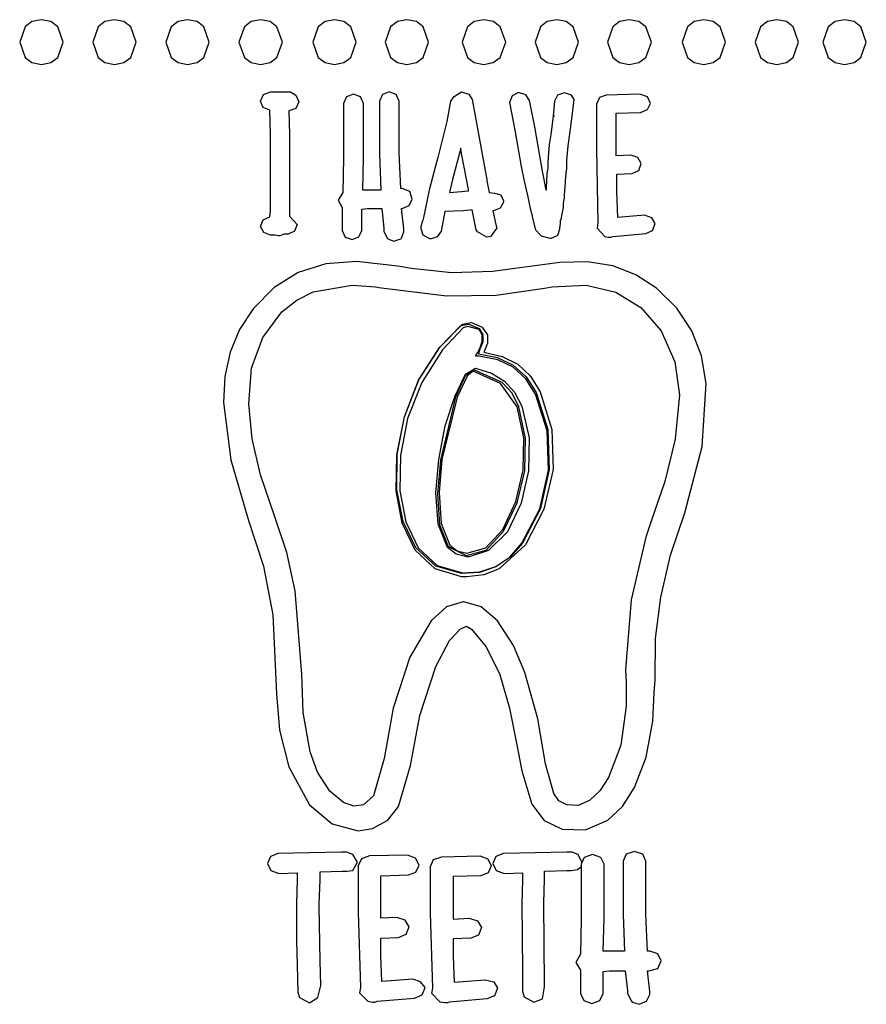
# Model space of a CAD drawing. Extents: x 48 to 160, y 6 to 137.
# Tile 11 of 14: x 127 to 158, y 64 to 100. Entities that reach past the tile are written whole.
import ezdxf

# ---------------------------------------------------------------- set-up
doc = ezdxf.new("R2010")
doc.units = 0

msp = doc.modelspace()

# ---------------------------------------------------------------- linework, layer by layer
at = {"layer": 'Layer 1'}
for p, q in [((127.158752, 100.097827), (126.95767, 99.525445)), ((127.410106, 100.286452), (127.158752, 100.097827)), ((127.762, 100.358), (127.410106, 100.286452)), ((128.11375, 100.286461), (127.762, 100.358)), ((127.762, 100.358), (127.762, 100.358)), ((128.365, 100.097856), (128.11375, 100.286461)), ((128.566, 99.525524), (128.365, 100.097856)), ((129.867752, 100.097827), (129.66667, 99.525445)), ((130.119106, 100.286452), (129.867752, 100.097827)), ((130.471, 100.358), (130.119106, 100.286452)), ((130.823078, 100.286461), (130.471, 100.358)), ((130.471, 100.358), (130.471, 100.358)), ((131.074563, 100.097856), (130.823078, 100.286461)), ((131.27575, 99.525524), (131.074563, 100.097856)), ((132.577753, 100.097827), (132.37667, 99.525445)), ((132.829106, 100.286452), (132.577753, 100.097827)), ((133.181, 100.358), (132.829106, 100.286452)), ((133.53275, 100.286461), (133.181, 100.358)), ((133.181, 100.358), (133.181, 100.358)), ((133.784, 100.097856), (133.53275, 100.286461)), ((133.985, 99.525524), (133.784, 100.097856)), ((135.286752, 100.097827), (135.08567, 99.525445)), ((135.538106, 100.286452), (135.286752, 100.097827)), ((135.89, 100.358), (135.538106, 100.286452)), ((136.24175, 100.286461), (135.89, 100.358)), ((135.89, 100.358), (135.89, 100.358)), ((136.493, 100.097856), (136.24175, 100.286461)), ((136.694, 99.525524), (136.493, 100.097856)), ((138.023753, 100.097827), (137.82267, 99.525445)), ((138.275106, 100.286452), (138.023753, 100.097827)), ((138.627, 100.358), (138.275106, 100.286452)), ((138.979078, 100.286461), (138.627, 100.358)), ((138.627, 100.358), (138.627, 100.358)), ((139.230562, 100.097856), (138.979078, 100.286461)), ((139.43175, 99.525524), (139.230562, 100.097856)), ((140.705753, 100.097827), (140.50467, 99.525445)), ((140.957106, 100.286452), (140.705753, 100.097827)), ((141.309, 100.358), (140.957106, 100.286452)), ((141.66075, 100.286461), (141.309, 100.358)), ((141.309, 100.358), (141.309, 100.358)), ((141.912, 100.097856), (141.66075, 100.286461)), ((142.113, 99.525524), (141.912, 100.097856)), ((143.555752, 100.097827), (143.35467, 99.525445)), ((143.807106, 100.286452), (143.555752, 100.097827)), ((144.159, 100.358), (143.807106, 100.286452)), ((144.519076, 100.286461), (144.159, 100.358)), ((144.159, 100.358), (144.159, 100.358)), ((144.774234, 100.097856), (144.519076, 100.286461)), ((144.973875, 99.525524), (144.774234, 100.097856)), ((146.264752, 100.097827), (146.06367, 99.525445)), ((146.516106, 100.286452), (146.264752, 100.097827)), ((146.868, 100.358), (146.516106, 100.286452)), ((147.220078, 100.286461), (146.868, 100.358)), ((146.868, 100.358), (146.868, 100.358)), ((147.471563, 100.097856), (147.220078, 100.286461)), ((147.67275, 99.525524), (147.471563, 100.097856)), ((148.945753, 100.097827), (148.74467, 99.525445)), ((149.197106, 100.286452), (148.945753, 100.097827)), ((149.549, 100.358), (149.197106, 100.286452)), ((149.910266, 100.286461), (149.549, 100.358)), ((149.549, 100.358), (149.549, 100.358)), ((150.168313, 100.097856), (149.910266, 100.286461)), ((150.37475, 99.525524), (150.168313, 100.097856)), ((151.711752, 100.097827), (151.51067, 99.525445)), ((151.963106, 100.286452), (151.711752, 100.097827)), ((152.315, 100.358), (151.963106, 100.286452)), ((152.667078, 100.286461), (152.315, 100.358)), ((152.315, 100.358), (152.315, 100.358)), ((152.918563, 100.097856), (152.667078, 100.286461)), ((153.11975, 99.525524), (152.918563, 100.097856)), ((154.421753, 100.097827), (154.22067, 99.525445)), ((154.673106, 100.286452), (154.421753, 100.097827)), ((155.025, 100.358), (154.673106, 100.286452)), ((155.37675, 100.286461), (155.025, 100.358)), ((155.025, 100.358), (155.025, 100.358)), ((155.628, 100.097856), (155.37675, 100.286461)), ((155.829, 99.525524), (155.628, 100.097856)), ((156.932752, 100.097827), (156.73167, 99.525445)), ((157.184106, 100.286452), (156.932752, 100.097827)), ((157.536, 100.358), (157.184106, 100.286452)), ((157.888078, 100.286461), (157.536, 100.358)), ((157.536, 100.358), (157.536, 100.358)), ((158.139563, 100.097856), (157.888078, 100.286461)), ((158.34075, 99.525524), (158.139563, 100.097856)), ((126.95767, 99.525445), (127.158752, 98.953063)), ((128.365, 98.953152), (128.566, 99.525524)), ((129.66667, 99.525445), (129.867752, 98.953063)), ((131.074563, 98.953152), (131.27575, 99.525524)), ((132.37667, 99.525445), (132.577753, 98.953063)), ((133.784, 98.953152), (133.985, 99.525524)), ((135.08567, 99.525445), (135.286752, 98.953063)), ((136.493, 98.953152), (136.694, 99.525524)), ((137.82267, 99.525445), (138.023753, 98.953063)), ((139.230562, 98.953152), (139.43175, 99.525524)), ((140.50467, 99.525445), (140.705753, 98.953063)), ((141.912, 98.953152), (142.113, 99.525524)), ((143.35467, 99.525445), (143.555752, 98.953063)), ((144.766078, 98.953152), (144.973875, 99.525524)), ((146.06367, 99.525445), (146.264752, 98.953063)), ((147.471563, 98.953152), (147.67275, 99.525524)), ((148.74467, 99.525445), (148.945753, 98.953063)), ((150.168313, 98.953152), (150.37475, 99.525524)), ((151.51067, 99.525445), (151.711752, 98.953063)), ((152.918563, 98.953152), (153.11975, 99.525524)), ((154.22067, 99.525445), (154.421753, 98.953063)), ((155.628, 98.953152), (155.829, 99.525524)), ((156.73167, 99.525445), (156.932752, 98.953063)), ((158.139563, 98.953152), (158.34075, 99.525524)), ((127.158752, 98.953063), (127.410106, 98.764438)), ((127.410106, 98.764438), (127.762, 98.69289)), ((127.762, 98.69289), (128.11375, 98.764498)), ((128.11375, 98.764498), (128.365, 98.953152)), ((129.867752, 98.953063), (130.119106, 98.764438)), ((130.119106, 98.764438), (130.471, 98.69289)), ((130.471, 98.69289), (130.823078, 98.764498)), ((130.823078, 98.764498), (131.074563, 98.953152)), ((132.577753, 98.953063), (132.829106, 98.764438)), ((132.829106, 98.764438), (133.181, 98.69289)), ((133.181, 98.69289), (133.53275, 98.764498)), ((133.53275, 98.764498), (133.784, 98.953152)), ((135.286752, 98.953063), (135.538106, 98.764438)), ((135.538106, 98.764438), (135.89, 98.69289)), ((135.89, 98.69289), (136.24175, 98.764498)), ((136.24175, 98.764498), (136.493, 98.953152)), ((138.023753, 98.953063), (138.275106, 98.764438)), ((138.275106, 98.764438), (138.627, 98.69289)), ((138.627, 98.69289), (138.979078, 98.764498)), ((138.979078, 98.764498), (139.230562, 98.953152)), ((140.705753, 98.953063), (140.957106, 98.764438)), ((140.957106, 98.764438), (141.309, 98.69289)), ((141.309, 98.69289), (141.66075, 98.764498)), ((141.66075, 98.764498), (141.912, 98.953152)), ((143.555752, 98.953063), (143.807106, 98.764438)), ((143.807106, 98.764438), (144.159, 98.69289)), ((144.159, 98.69289), (144.511939, 98.764498)), ((144.511939, 98.764498), (144.766078, 98.953152)), ((146.264752, 98.953063), (146.516106, 98.764438)), ((146.516106, 98.764438), (146.868, 98.69289)), ((146.868, 98.69289), (147.220078, 98.764498)), ((147.220078, 98.764498), (147.471563, 98.953152)), ((148.945753, 98.953063), (149.197106, 98.764438)), ((149.197106, 98.764438), (149.549, 98.69289)), ((149.549, 98.69289), (149.910266, 98.764498)), ((149.910266, 98.764498), (150.168313, 98.953152)), ((151.711752, 98.953063), (151.963106, 98.764438)), ((151.963106, 98.764438), (152.315, 98.69289)), ((152.315, 98.69289), (152.667078, 98.764498)), ((152.667078, 98.764498), (152.918563, 98.953152)), ((154.421753, 98.953063), (154.673106, 98.764438)), ((154.673106, 98.764438), (155.025, 98.69289)), ((155.025, 98.69289), (155.37675, 98.764498)), ((155.37675, 98.764498), (155.628, 98.953152)), ((156.932752, 98.953063), (157.184106, 98.764438)), ((157.184106, 98.764438), (157.536, 98.69289)), ((157.536, 98.69289), (157.888078, 98.764498)), ((157.888078, 98.764498), (158.139563, 98.953152)), ((135.889779, 97.338492), (135.99914, 97.581908)), ((135.99914, 97.581908), (136.256668, 97.677158)), ((136.256668, 97.677158), (136.991, 97.6771)), ((136.991, 97.6771), (137.198875, 97.557187)), ((137.198875, 97.557187), (137.301, 97.3103)), ((139.333111, 97.592466), (139.075583, 97.497216)), ((139.590639, 97.497216), (139.333111, 97.592466)), ((140.401583, 97.581916), (140.292222, 97.3385)), ((140.659111, 97.677166), (140.401583, 97.581916)), ((140.916639, 97.581916), (140.659111, 97.677166)), ((141.026, 97.3385), (140.916639, 97.581916)), ((142.945666, 97.338461), (143.058555, 97.507794)), ((143.058555, 97.507794), (143.340777, 97.677127)), ((143.340777, 97.677127), (143.340777, 97.677127)), ((143.340777, 97.677127), (143.612416, 97.599516)), ((143.612416, 97.599516), (143.735888, 97.394905)), ((145.210613, 97.528945), (145.11889, 97.282001)), ((145.429334, 97.64889), (145.210613, 97.528945)), ((145.485779, 97.64889), (145.429334, 97.64889)), ((145.72214, 97.571278), (145.485779, 97.64889)), ((145.852668, 97.366668), (145.72214, 97.571278)), ((146.893472, 97.557178), (146.784111, 97.338456)), ((147.151, 97.6489), (146.893472, 97.557178)), ((147.151, 97.6489), (147.151, 97.6489)), ((147.407903, 97.564244), (147.151, 97.6489)), ((147.151, 97.6489), (147.151, 97.6489)), ((147.517222, 97.394952), (147.407903, 97.564244)), ((148.702886, 97.56425), (148.445358, 97.469)), ((149.944666, 97.592472), (148.702886, 97.56425)), ((150.226888, 97.497222), (149.944666, 97.592472)), ((135.985029, 97.105659), (135.889779, 97.338492)), ((137.301, 97.3103), (137.191639, 97.066884)), ((137.301, 97.3103), (137.301, 97.3103)), ((138.966222, 97.2538), (138.966, 95.25)), ((139.075583, 97.497216), (138.966222, 97.2538)), ((139.7, 97.2538), (139.590639, 97.497216)), ((139.700334, 95.25008), (139.7, 97.2538)), ((140.292222, 97.3385), (140.293, 95.3912)), ((141.026111, 95.41934), (141.026, 97.3385)), ((142.804555, 96.576462), (142.945666, 97.338461)), ((143.735888, 97.394905), (144.074554, 95.504015)), ((145.11889, 97.282001), (145.316445, 96.266001)), ((146.050223, 96.378891), (145.852668, 97.366668)), ((146.784111, 97.338456), (146.727667, 96.774012)), ((147.432555, 96.774064), (147.517222, 97.394952)), ((148.445358, 97.469), (148.335997, 97.225584)), ((148.335997, 97.225584), (148.336, 95.5605)), ((150.339777, 97.253806), (150.226888, 97.497222)), ((150.230416, 97.020973), (150.339777, 97.253806)), ((136.228445, 96.999826), (135.985029, 97.105659)), ((136.256667, 96.096716), (136.228445, 96.999826)), ((136.934111, 96.971634), (136.934, 96.9716)), ((136.934, 96.9716), (136.962222, 96.096712)), ((137.191639, 97.066884), (136.934111, 96.971634)), ((149.069778, 96.886918), (149.972888, 96.91514)), ((149.069778, 95.306478), (149.069778, 96.886918)), ((149.972888, 96.91514), (150.230416, 97.020973)), ((142.465889, 95.250022), (142.804555, 96.576462)), ((146.727556, 96.774), (146.642889, 96.096667)), ((146.784, 96.774), (146.727556, 96.774)), ((146.727667, 96.774012), (146.784111, 96.774012)), ((146.784111, 96.774012), (146.784, 96.774)), ((147.347889, 96.124953), (147.432555, 96.774064)), ((136.256667, 93.274496), (136.256667, 96.096716)), ((136.962222, 96.096712), (136.962222, 93.359162)), ((145.316445, 96.266001), (145.542223, 94.911331)), ((146.332445, 94.742001), (146.050223, 96.378891)), ((146.642889, 96.096667), (146.586445, 95.729778)), ((147.291444, 95.673398), (147.347889, 96.124953)), ((146.586445, 95.729778), (146.53, 95.080667)), ((140.293, 95.3912), (140.349444, 94.03653)), ((141.082556, 94.0929), (141.026111, 95.41934)), ((143.312778, 95.588699), (143.002334, 94.431589)), ((143.341001, 95.391144), (143.312778, 95.588699)), ((143.538556, 94.375144), (143.341001, 95.391144)), ((144.074554, 95.504015), (144.272109, 94.431575)), ((147.235, 95.137176), (147.291444, 95.673398)), ((148.336, 95.5605), (148.392444, 92.82295)), ((149.606, 95.3347), (149.069778, 95.306478)), ((149.867055, 95.243032), (149.606, 95.334755)), ((149.606, 95.334755), (149.606, 95.3347)), ((138.966, 95.25), (138.937778, 93.95178)), ((139.672111, 94.03653), (139.700334, 95.25008)), ((142.381223, 94.939578), (142.409445, 95.024245)), ((142.409445, 95.052467), (142.465889, 95.250022)), ((142.409445, 95.024245), (142.409445, 95.052467)), ((146.53, 95.080667), (146.53, 94.996)), ((146.53, 94.996), (146.53, 94.854889)), ((147.235, 94.967843), (147.235, 95.137176)), ((147.235, 94.854954), (147.235, 94.967843)), ((150.001111, 95.024311), (149.867055, 95.243032)), ((149.905861, 94.766783), (150.001111, 95.024311)), ((142.155445, 94.092912), (142.381223, 94.939578)), ((145.542223, 94.911331), (145.655112, 94.375109)), ((146.388889, 94.488001), (146.332445, 94.742001)), ((146.501778, 94.629112), (146.473556, 94.121112)), ((146.53, 94.854889), (146.501778, 94.657334)), ((146.501778, 94.657334), (146.501778, 94.629112)), ((147.206778, 94.54451), (147.235, 94.854954)), ((149.098001, 94.629199), (149.662445, 94.657422)), ((149.098001, 93.980088), (149.098001, 94.629199)), ((149.662445, 94.657422), (149.905861, 94.766783)), ((143.002334, 94.431589), (142.889445, 93.951812)), ((143.595, 94.0647), (143.538556, 94.375144)), ((144.272109, 94.431575), (144.272109, 94.375131)), ((144.272109, 94.375131), (144.356776, 93.951798)), ((145.655112, 94.375109), (145.796223, 93.782443)), ((146.473556, 94.036446), (146.388889, 94.488001)), ((147.178555, 94.149399), (147.206778, 94.54451)), ((138.937778, 93.95178), (138.768445, 93.669558)), ((139.756778, 94.03653), (139.672111, 94.03653)), ((139.813222, 94.03653), (139.756778, 94.03653)), ((140.349444, 94.03653), (139.813222, 94.03653)), ((141.139, 94.0929), (141.082556, 94.0929)), ((141.41775, 93.990598), (141.139, 94.0929)), ((141.139, 94.0929), (141.139, 94.0929)), ((141.506, 93.69778), (141.41775, 93.990598)), ((141.929667, 92.964022), (142.155445, 94.092912)), ((142.889445, 93.951812), (143.341, 93.980034)), ((143.341, 93.980034), (143.595, 94.008256)), ((143.595, 94.008256), (143.595, 94.0647)), ((143.595, 94.0647), (143.595, 94.0647)), ((144.356776, 93.951798), (144.554331, 93.923576)), ((144.554331, 93.923576), (144.554331, 93.923576)), ((144.554331, 93.923576), (144.797791, 93.867134)), ((144.797791, 93.867134), (144.893, 93.6414)), ((146.473556, 94.121112), (146.473556, 94.036446)), ((147.150333, 93.867177), (147.178555, 94.149399)), ((147.150333, 93.838955), (147.150333, 93.867177)), ((149.126223, 93.020533), (149.098001, 93.980088)), ((138.768445, 93.669558), (138.909556, 93.387336)), ((141.396639, 93.464947), (141.506, 93.69778)), ((144.893, 93.584956), (144.762472, 93.366234)), ((144.893, 93.6414), (144.893, 93.584956)), ((144.893, 93.6414), (144.893, 93.6414)), ((145.796223, 93.782443), (145.88089, 93.35911)), ((147.122111, 93.556733), (147.150333, 93.754288)), ((147.122111, 93.415622), (147.122111, 93.556733)), ((147.150333, 93.754288), (147.150333, 93.838955)), ((136.228445, 93.048718), (136.256667, 93.274496)), ((136.962222, 93.359162), (136.962222, 93.274495)), ((136.962222, 93.274495), (136.962222, 93.07694)), ((138.909556, 93.387336), (138.909556, 92.54067)), ((139.643334, 93.330892), (139.840889, 93.359114)), ((139.643334, 92.54067), (139.643334, 93.330892)), ((139.840889, 93.359114), (140.377111, 93.359114)), ((140.377111, 93.359114), (140.461777, 92.625337)), ((141.195555, 92.597115), (141.110889, 93.359114)), ((141.110889, 93.359114), (141.139111, 93.359114)), ((141.139111, 93.359114), (141.396639, 93.464947)), ((142.719891, 93.246289), (142.57878, 92.512512)), ((143.397224, 93.274511), (142.719891, 93.246289)), ((143.73589, 93.302733), (143.397224, 93.274511)), ((143.877001, 92.568956), (143.73589, 93.302733)), ((144.526111, 93.274512), (144.497889, 93.274512)), ((144.497889, 93.274512), (144.610778, 92.766512)), ((144.762472, 93.366234), (144.526111, 93.274512)), ((145.88089, 93.35911), (145.937334, 93.133332)), ((145.937334, 93.133332), (145.965557, 92.992221)), ((147.037444, 93.020511), (147.093889, 93.274511)), ((147.093889, 93.274511), (147.122111, 93.3874)), ((147.122111, 93.3874), (147.122111, 93.415622)), ((135.889779, 92.681829), (135.985029, 92.928773)), ((135.985029, 92.928773), (136.228445, 93.048718)), ((136.962222, 93.07694), (137.244444, 92.766496)), ((137.244444, 92.766496), (137.149194, 92.508969)), ((141.845, 92.6818), (141.901444, 92.907578)), ((141.901444, 92.907578), (141.929667, 92.964022)), ((144.610778, 92.766512), (144.639, 92.625401)), ((145.965557, 92.992221), (146.078446, 92.568888)), ((146.981, 92.6254), (147.009222, 92.794733)), ((147.009222, 92.907622), (147.037444, 92.992289)), ((147.009222, 92.794733), (147.009222, 92.907622)), ((147.037444, 92.992289), (147.037444, 93.020511)), ((148.392444, 92.82295), (148.364222, 92.625395)), ((150.114, 93.1052), (149.126223, 93.020533)), ((150.396263, 93.013441), (150.114, 93.1052)), ((150.114, 93.1052), (150.114, 93.1052)), ((150.509104, 92.794729), (150.396263, 93.013441)), ((150.413855, 92.537201), (150.509104, 92.794729)), ((136.009724, 92.463107), (135.889779, 92.681829)), ((136.256668, 92.371385), (136.009724, 92.463107)), ((136.764667, 92.399607), (136.595334, 92.343163)), ((136.905778, 92.399607), (136.764667, 92.399607)), ((137.149194, 92.508969), (136.905778, 92.399607)), ((138.909556, 92.54067), (139.018917, 92.297254)), ((139.533972, 92.307837), (139.643334, 92.54067)), ((140.461777, 92.625337), (140.461777, 92.512448)), ((140.461777, 92.512448), (140.574666, 92.258448)), ((141.110889, 92.258448), (141.195555, 92.484226)), ((141.195555, 92.540671), (141.195555, 92.597115)), ((141.195555, 92.484226), (141.195555, 92.540671)), ((141.845002, 92.597179), (141.845, 92.6818)), ((141.915557, 92.371401), (141.845002, 92.597179)), ((142.57878, 92.512512), (142.437669, 92.307901)), ((143.933445, 92.484289), (143.877001, 92.568956)), ((144.272111, 92.286734), (143.933445, 92.484289)), ((144.639, 92.625401), (144.413222, 92.314957)), ((146.078446, 92.568888), (146.283057, 92.339582)), ((146.900417, 92.364277), (146.981556, 92.59711)), ((146.981556, 92.59711), (146.981, 92.6254)), ((148.364222, 92.625395), (148.646444, 92.314951)), ((148.956888, 92.314951), (150.170438, 92.42784)), ((150.170438, 92.42784), (150.413855, 92.537201)), ((136.426001, 92.371385), (136.256668, 92.371385)), ((136.53889, 92.343163), (136.426001, 92.371385)), ((136.595334, 92.343163), (136.53889, 92.343163)), ((139.018917, 92.297254), (139.276445, 92.202004)), ((139.276445, 92.202004), (139.533972, 92.307837)), ((140.574666, 92.258448), (140.602889, 92.230226)), ((140.602889, 92.230226), (140.828667, 92.145559)), ((140.828667, 92.145559), (141.082667, 92.230226)), ((141.082667, 92.230226), (141.110889, 92.258448)), ((142.155446, 92.23029), (141.915557, 92.371401)), ((142.211891, 92.23029), (142.155446, 92.23029)), ((142.437669, 92.307901), (142.211891, 92.23029)), ((144.413222, 92.314957), (144.272111, 92.286734)), ((146.283057, 92.339582), (146.614668, 92.258444)), ((146.614668, 92.258444), (146.671112, 92.258444)), ((146.671112, 92.258444), (146.900417, 92.364277)), ((148.646444, 92.314951), (148.787555, 92.286729)), ((148.787555, 92.286729), (148.872222, 92.286729)), ((148.872222, 92.286729), (148.956888, 92.314951)), ((138.302565, 91.304613), (137.28348, 90.984907)), ((139.446006, 91.383547), (138.302565, 91.304613)), ((140.970006, 91.214214), (139.446006, 91.383547)), ((146.98134, 91.355325), (145.31623, 91.129547)), ((148.001749, 91.376052), (146.98134, 91.355325)), ((148.942783, 91.224799), (148.001749, 91.376052)), ((137.28348, 90.984907), (136.386103, 90.427077)), ((141.478006, 91.129547), (140.970006, 91.214214)), ((142.966731, 90.967269), (141.478006, 91.129547)), ((144.497786, 91.016658), (142.966731, 90.967269)), ((145.31623, 91.129547), (144.497786, 91.016658)), ((149.799151, 90.89892), (148.942783, 91.224799)), ((150.56556, 90.39577), (149.799151, 90.89892)), ((136.386103, 90.427077), (135.607786, 89.633767)), ((137.225165, 89.96098), (137.841202, 90.268778)), ((137.841202, 90.268778), (139.277005, 90.508667)), ((139.277005, 90.508667), (140.151893, 90.452222)), ((140.151893, 90.452222), (140.264782, 90.424)), ((140.264782, 90.424), (142.776562, 90.113556)), ((144.61806, 90.13825), (146.417222, 90.395778)), ((146.417222, 90.395778), (146.699444, 90.452222)), ((146.699444, 90.452222), (147.957096, 90.506021)), ((147.957096, 90.506021), (149.055999, 90.247611)), ((149.055999, 90.247611), (149.985566, 89.682284)), ((151.316533, 89.661994), (150.56556, 90.39577)), ((136.680565, 89.52089), (137.225165, 89.96098)), ((142.776562, 90.113556), (144.61806, 90.13825)), ((135.607786, 89.633767), (135.11037, 88.861183)), ((135.967952, 88.571921), (136.680565, 89.52089)), ((149.985566, 89.682284), (150.735214, 88.815332)), ((151.874362, 88.822385), (151.316533, 89.661994)), ((143.368668, 89.069363), (143.703806, 89.129335)), ((143.703806, 89.129335), (144.102445, 88.956474)), ((135.11037, 88.861183), (134.761119, 88.0251)), ((142.521667, 88.194485), (143.311889, 89.012929)), ((142.550224, 88.222697), (143.368668, 89.069363)), ((143.396667, 88.928256), (142.634668, 88.109812)), ((143.311889, 89.012929), (143.608222, 89.062318)), ((143.566, 88.9847), (143.396667, 88.928256)), ((143.989339, 88.871806), (143.566, 88.9847)), ((143.566, 88.9847), (143.566, 88.9847)), ((143.608222, 89.062318), (143.989222, 88.90004)), ((143.989222, 88.90004), (144.130333, 88.674262)), ((144.102228, 88.674251), (143.989339, 88.871806)), ((144.102445, 88.956474), (144.3, 88.674252)), ((150.735214, 88.815332), (151.243213, 87.672334)), ((152.236399, 87.887526), (151.874362, 88.822385)), ((135.551675, 87.43245), (135.967952, 88.571921)), ((144.130333, 88.39204), (144.017444, 88.13804)), ((144.017561, 88.166251), (144.102228, 88.420251)), ((144.102228, 88.420251), (144.102228, 88.674251)), ((144.130333, 88.674262), (144.130333, 88.39204)), ((144.3, 88.674252), (144.3, 88.363808)), ((134.761119, 88.0251), (134.560034, 87.125518)), ((141.745558, 86.984458), (142.521667, 88.194485)), ((141.749422, 86.99856), (142.550224, 88.222697)), ((142.634668, 88.109812), (141.858558, 86.903311)), ((143.932895, 87.996918), (144.017561, 88.166251)), ((144.017444, 88.13804), (143.961, 87.9687)), ((144.187111, 88.081586), (144.158889, 88.025142)), ((144.158889, 88.025142), (144.846364, 87.871242)), ((144.3, 88.363808), (144.187111, 88.081586)), ((143.848228, 87.884029), (143.932895, 87.996918)), ((143.989339, 87.884029), (143.848228, 87.884029)), ((143.961, 87.9687), (144.665232, 87.831117)), ((143.961, 87.9687), (143.961, 87.9687)), ((144.676811, 87.746885), (143.989339, 87.884029)), ((144.665232, 87.831117), (145.255693, 87.545367)), ((145.255806, 87.464222), (144.676811, 87.746885)), ((144.846364, 87.871242), (145.425359, 87.577115)), ((151.243213, 87.672334), (151.412547, 86.444672)), ((152.4, 86.868), (152.236399, 87.887526)), ((135.449369, 86.109539), (135.551675, 87.43245)), ((143.792224, 87.37601), (143.474724, 87.143177)), ((143.478365, 87.206722), (143.848781, 87.4325)), ((143.764, 87.3196), (143.562917, 87.157322)), ((144.783485, 86.868044), (143.764, 87.3196)), ((143.764, 87.3196), (143.764, 87.3196)), ((143.764, 87.3196), (143.764, 87.3196)), ((144.847029, 86.906809), (143.792224, 87.37601)), ((143.848781, 87.4325), (144.447179, 87.247733)), ((145.255693, 87.545367), (145.735029, 87.111452)), ((145.723678, 87.038685), (145.255806, 87.464222)), ((145.425359, 87.577115), (145.893229, 87.140113)), ((134.560034, 87.125518), (134.507116, 86.162437)), ((141.223447, 85.626265), (141.745558, 86.984458)), ((141.223784, 85.626257), (141.749422, 86.99856)), ((143.086782, 86.38828), (143.478365, 87.206722)), ((143.474724, 87.143177), (143.114891, 86.36001)), ((143.562917, 87.157322), (143.171334, 86.360045)), ((144.447179, 87.247733), (144.931806, 86.949195)), ((144.931806, 86.949195), (145.305308, 86.539532)), ((146.077779, 86.472919), (145.723678, 87.038685)), ((145.735029, 87.111452), (146.10589, 86.52937)), ((145.893229, 87.140113), (146.247329, 86.557592)), ((141.858558, 86.903311), (141.336448, 85.569812)), ((145.400884, 85.993153), (144.783485, 86.868044)), ((145.209067, 86.506848), (144.847029, 86.906809)), ((146.247329, 86.557592), (146.688301, 85.160592)), ((152.258847, 84.522051), (152.4, 86.868)), ((152.4, 86.868), (152.4, 86.868)), ((143.114891, 86.36001), (142.550447, 84.01757)), ((143.171334, 86.360045), (142.60689, 84.045825)), ((142.726949, 85.291144), (143.086782, 86.38828)), ((145.457334, 85.99312), (145.209067, 86.506848)), ((145.305308, 86.539532), (145.570331, 86.02139)), ((146.508167, 85.104141), (146.077779, 86.472919)), ((146.10589, 86.52937), (146.536279, 85.157067)), ((151.412547, 86.444672), (151.260852, 84.793674)), ((134.507116, 86.162437), (134.782283, 84.038715)), ((135.579897, 84.80779), (135.449369, 86.109539)), ((145.651356, 84.853686), (145.400884, 85.993153)), ((145.707806, 84.82896), (145.457334, 85.99312)), ((145.570331, 86.02139), (145.845497, 84.843114)), ((140.941562, 84.21515), (141.223784, 85.626257)), ((140.955336, 84.22927), (141.223447, 85.626265)), ((141.336448, 85.569812), (141.068337, 84.197508)), ((142.494116, 84.04584), (142.726949, 85.291144)), ((146.557556, 83.650699), (146.508167, 85.104141)), ((146.536279, 85.157067), (146.585667, 83.67893)), ((146.688301, 85.160592), (146.727106, 83.678932)), ((135.883286, 83.477823), (135.579897, 84.80779)), ((145.626662, 83.650713), (145.651356, 84.853686)), ((145.683112, 83.62246), (145.707806, 84.82896)), ((145.845497, 84.843114), (145.824331, 83.6225)), ((151.260852, 84.793674), (150.876325, 83.227342)), ((151.609775, 82.070207), (152.258847, 84.522051)), ((134.782283, 84.038715), (135.438449, 81.787997)), ((140.91334, 82.888707), (140.941562, 84.21515)), ((140.941225, 82.916935), (140.955336, 84.22927)), ((141.068337, 84.197508), (141.054226, 82.888702)), ((142.384754, 82.80406), (142.494116, 84.04584)), ((142.550447, 84.01757), (142.441086, 82.775793)), ((142.60689, 84.045825), (142.508112, 82.818159)), ((145.351496, 82.48655), (145.626662, 83.650713)), ((146.233001, 82.221949), (146.557556, 83.650699)), ((146.585667, 83.67893), (146.261112, 82.225487)), ((146.727106, 83.678932), (146.388439, 82.20785)), ((136.398341, 81.95735), (135.883286, 83.477823)), ((145.393834, 82.433604), (145.683112, 83.62246)), ((145.824331, 83.6225), (145.545636, 82.430113)), ((141.177586, 81.749238), (140.941225, 82.916935)), ((150.876325, 83.227342), (150.368325, 81.759792)), ((141.139117, 81.682208), (140.91334, 82.888707)), ((141.054226, 82.888702), (141.265893, 81.735119)), ((142.465893, 81.64695), (142.384754, 82.80406)), ((142.441086, 82.775793), (142.522225, 81.61868)), ((142.508112, 82.818159), (142.578668, 81.675165)), ((144.864663, 81.449383), (145.351496, 82.48655)), ((144.89289, 81.39291), (145.393834, 82.433604)), ((145.545636, 82.430113), (145.034109, 81.36472)), ((145.569779, 80.941369), (146.233001, 82.221949)), ((146.261112, 82.225487), (145.59789, 80.94138)), ((146.388439, 82.20785), (145.711106, 80.884932)), ((136.854747, 80.595628), (136.398341, 81.95735)), ((151.080606, 80.496822), (151.609775, 82.070207)), ((135.438449, 81.787997), (135.995838, 80.091134)), ((141.618895, 80.687377), (141.139117, 81.682208)), ((141.64678, 80.772045), (141.177586, 81.749238)), ((141.265893, 81.735119), (141.731559, 80.772032)), ((142.822196, 80.775594), (142.465893, 81.64695)), ((142.522225, 81.61868), (142.836028, 80.821448)), ((142.578668, 81.675165), (142.899695, 80.870833)), ((144.233194, 80.768523), (144.864663, 81.449383)), ((150.368325, 81.759792), (150.17077, 81.167126)), ((144.243778, 80.687355), (144.89289, 81.39291)), ((145.034109, 81.36472), (144.339014, 80.666215)), ((150.17077, 81.167126), (149.620437, 78.838794)), ((142.387611, 80.091184), (141.64678, 80.772045)), ((141.731559, 80.772032), (142.433587, 80.115865)), ((143.136608, 80.539674), (142.822196, 80.775594)), ((142.836028, 80.821448), (143.51, 80.4898)), ((142.899695, 80.870833), (143.177949, 80.659166)), ((143.538223, 80.574495), (144.233194, 80.768523)), ((145.711106, 80.884932), (144.730638, 79.995929)), ((145.126603, 80.428075), (145.569779, 80.941369)), ((145.59789, 80.94138), (145.137957, 80.42368)), ((137.170924, 79.170406), (136.854747, 80.595628)), ((142.35267, 79.992405), (141.618895, 80.687377)), ((143.538333, 80.4334), (143.136608, 80.539674)), ((143.177949, 80.659166), (143.538223, 80.574495)), ((143.51, 80.4898), (144.243778, 80.687355)), ((143.51, 80.4898), (143.51, 80.4898)), ((143.538223, 80.574495), (143.538223, 80.574495)), ((143.623, 80.4334), (143.538333, 80.4334)), ((144.339014, 80.666215), (143.623, 80.4334)), ((143.623, 80.4334), (143.623, 80.4334)), ((145.137957, 80.42368), (144.606586, 80.059437)), ((144.606698, 80.073532), (145.126603, 80.428075)), ((150.720772, 78.944602), (151.080606, 80.496822)), ((135.995838, 80.091134), (136.341559, 78.288447)), ((143.340445, 79.6996), (142.35267, 79.992405)), ((143.34011, 79.81249), (142.387611, 80.091184)), ((142.433587, 80.115865), (143.368449, 79.840699)), ((144.606586, 80.059437), (144.006422, 79.853944)), ((144.018, 79.87774), (144.606698, 80.073532)), ((144.730638, 79.995929), (144.163424, 79.773682)), ((144.006422, 79.853944), (143.34011, 79.81249)), ((143.538, 79.6996), (143.340445, 79.6996)), ((143.368449, 79.840699), (144.018, 79.87774)), ((144.163424, 79.773682), (143.538, 79.6996)), ((143.538, 79.6996), (143.538, 79.6996)), ((137.414341, 76.08713), (137.170924, 79.170406)), ((150.530271, 77.402965), (150.720772, 78.944602)), ((142.77303, 78.584807), (142.212116, 78.062696)), ((143.397446, 78.768251), (142.77303, 78.584807)), ((143.425668, 78.768251), (143.397446, 78.768251)), ((144.067726, 78.584807), (143.425668, 78.768251)), ((144.667448, 78.062696), (144.067726, 78.584807)), ((149.620437, 78.838794), (149.408771, 76.256466)), ((136.341559, 78.288447), (136.48267, 75.353337)), ((142.212116, 78.062696), (141.421894, 76.708026)), ((143.284221, 77.75223), (143.517054, 77.858063)), ((143.517054, 77.858063), (143.707554, 77.75223)), ((145.260115, 77.145476), (144.667448, 78.062696)), ((142.88911, 77.328897), (143.284221, 77.75223)), ((143.707554, 77.75223), (144.243776, 77.103119)), ((142.38111, 76.369342), (142.88911, 77.328897)), ((144.243776, 77.103119), (144.755304, 76.076535)), ((145.683448, 76.143586), (145.260115, 77.145476)), ((150.509105, 75.861327), (150.530271, 77.402965)), ((141.421894, 76.708026), (140.804533, 74.820665)), ((141.788443, 74.545476), (142.38111, 76.369342)), ((137.46373, 74.658384), (137.414341, 76.08713)), ((144.755304, 76.076535), (145.118664, 74.817119)), ((146.159697, 74.429091), (145.683448, 76.143586)), ((149.408771, 76.256466), (149.408771, 76.256466)), ((149.408771, 76.256466), (149.437, 75.7767)), ((149.437, 75.7767), (149.437, 74.901812)), ((149.437, 75.7767), (149.437, 75.7767)), ((150.480882, 75.409772), (150.509105, 75.861327)), ((150.509105, 75.861327), (150.509105, 75.861327)), ((150.509105, 75.861327), (150.509105, 75.861327)), ((136.48267, 75.353337), (136.592031, 74.009255)), ((150.424438, 74.337332), (150.480882, 75.409772)), ((149.437, 74.901812), (149.239444, 73.44837)), ((137.724785, 73.20847), (137.46373, 74.658384)), ((140.804533, 74.820665), (140.462339, 72.954476)), ((141.449777, 72.700452), (141.788443, 74.545476)), ((145.118664, 74.817119), (145.372664, 73.518899)), ((146.445447, 72.756926), (146.159697, 74.429091)), ((150.181022, 73.003833), (150.424438, 74.337332)), ((136.592031, 74.009255), (136.934225, 72.644007)), ((145.372664, 73.518899), (145.570219, 72.502899)), ((149.239444, 73.44837), (148.787889, 72.248922)), ((137.996423, 72.45353), (137.724785, 73.20847)), ((140.462339, 72.954476), (140.067228, 71.571586)), ((140.998222, 71.176452), (141.449777, 72.700452)), ((146.755891, 71.656256), (146.445447, 72.756926)), ((149.747105, 71.882002), (150.181022, 73.003833)), ((136.934225, 72.644007), (137.696224, 71.232897)), ((138.458562, 71.74092), (137.996423, 72.45353)), ((145.570219, 72.502899), (145.937108, 71.261119)), ((148.787889, 72.248922), (148.466862, 71.751506)), ((138.966562, 71.317587), (138.458562, 71.74092)), ((146.942863, 71.381089), (146.755891, 71.656256)), ((148.466862, 71.751506), (148.082334, 71.402256)), ((149.306133, 71.179979), (149.747105, 71.882002)), ((137.696224, 71.232897), (138.54289, 70.527342)), ((139.344034, 71.190587), (138.966562, 71.317587)), ((139.700339, 71.23292), (139.344034, 71.190587)), ((140.067228, 71.571586), (139.700339, 71.23292)), ((145.937108, 71.261119), (146.395719, 70.65787)), ((147.235668, 71.232923), (146.942863, 71.381089)), ((147.659001, 71.211756), (147.235668, 71.232923)), ((148.082334, 71.402256), (147.659001, 71.211756)), ((140.603111, 70.67198), (140.998222, 71.176452)), ((148.759328, 70.668452), (149.306133, 71.179979)), ((138.54289, 70.527342), (139.502445, 70.273342)), ((140.038667, 70.358008), (140.603111, 70.67198)), ((146.395719, 70.65787), (147.065998, 70.329786)), ((147.93383, 70.308619), (148.759328, 70.668452)), ((139.502445, 70.273342), (140.038667, 70.358008)), ((147.065998, 70.329786), (147.93383, 70.308619)), ((136.539227, 69.426722), (136.257005, 69.317361)), ((138.881667, 69.483167), (136.539227, 69.426722)), ((139.079222, 69.483167), (138.881667, 69.483167)), ((139.305, 69.3985), (139.079222, 69.483167)), ((139.474337, 69.116277), (139.305, 69.3985)), ((139.305, 69.3985), (139.305, 69.3985)), ((144.893116, 69.426744), (144.610894, 69.317383)), ((147.235556, 69.483189), (144.893116, 69.426744)), ((147.433111, 69.483189), (147.235556, 69.483189)), ((147.235556, 69.483189), (147.235556, 69.483189)), ((147.658889, 69.398522), (147.433111, 69.483189)), ((147.8, 69.1163), (147.658889, 69.398522)), ((148.194667, 69.398489), (147.88775, 69.289128)), ((148.501583, 69.289128), (148.194667, 69.398489)), ((149.43975, 69.402028), (149.323334, 69.1445)), ((149.746667, 69.511389), (149.43975, 69.402028)), ((150.053584, 69.402028), (149.746667, 69.511389)), ((150.17, 69.1445), (150.053584, 69.402028)), ((136.257005, 69.317361), (136.144116, 69.059833)), ((136.144116, 69.059833), (136.271116, 68.802306)), ((139.305004, 68.805833), (139.474337, 69.116277)), ((139.629669, 69.232735), (139.502669, 68.975207)), ((139.926002, 69.342096), (139.629669, 69.232735)), ((141.337112, 69.370318), (139.926002, 69.342096)), ((141.633445, 69.260957), (141.337112, 69.370318)), ((141.760445, 69.003429), (141.633445, 69.260957)), ((142.183, 68.9469), (142.299417, 69.204428)), ((142.299417, 69.204428), (142.606333, 69.313789)), ((142.606333, 69.313789), (144.017443, 69.342011)), ((144.017443, 69.342011), (144.313776, 69.23265)), ((144.313776, 69.23265), (144.440776, 68.975122)), ((144.610894, 69.317383), (144.498005, 69.059855)), ((144.498005, 69.059855), (144.625005, 68.802328)), ((147.767959, 68.943434), (147.8, 69.1163)), ((147.771334, 69.0316), (147.771, 66.9996)), ((147.88775, 69.289128), (147.771334, 69.0316)), ((147.8, 69.1163), (147.8, 69.1163)), ((148.618, 69.0316), (148.501583, 69.289128)), ((148.618445, 67.02788), (148.618, 69.0316)), ((149.323334, 69.1445), (149.324, 67.169)), ((150.170556, 67.168959), (150.17, 69.1445)), ((136.271116, 68.802306), (136.567449, 68.692944)), ((136.567449, 68.692944), (137.244782, 68.721166)), ((137.244782, 68.721166), (137.244782, 68.721166)), ((137.244782, 68.721166), (137.244782, 68.467166)), ((138.091449, 68.749389), (138.909893, 68.777611)), ((138.091449, 68.467167), (138.091449, 68.749389)), ((138.909893, 68.777611), (139.079226, 68.777611)), ((139.079226, 68.777611), (139.305004, 68.805833)), ((139.502669, 68.975207), (139.502, 67.2536)), ((141.365334, 68.63654), (141.647556, 68.745901)), ((141.647556, 68.745901), (141.760445, 69.003429)), ((142.183444, 67.225399), (142.183, 68.9469)), ((144.327887, 68.717595), (144.045665, 68.608233)), ((144.440776, 68.975122), (144.327887, 68.717595)), ((144.625005, 68.802328), (144.921338, 68.692966)), ((144.921338, 68.692966), (145.598671, 68.721188)), ((145.598671, 68.721188), (145.598671, 68.721188)), ((145.598671, 68.721188), (145.598671, 68.467188)), ((146.417115, 68.777631), (147.235559, 68.805854)), ((146.417115, 68.495409), (146.417115, 68.777631)), ((147.235559, 68.805854), (147.404892, 68.805854)), ((147.404892, 68.805854), (147.63067, 68.834076)), ((147.63067, 68.834076), (147.767959, 68.943434)), ((137.244782, 68.467166), (137.21656, 67.564056)), ((138.063226, 67.564057), (138.091449, 68.467167)), ((140.349334, 68.608318), (141.365334, 68.63654)), ((140.349334, 67.027878), (140.349334, 68.608318)), ((144.045665, 68.608233), (143.029665, 68.580011)), ((143.029665, 68.580011), (143.029665, 66.999571)), ((145.598671, 68.467188), (145.570449, 67.564078)), ((146.388893, 67.592299), (146.417115, 68.495409)), ((137.21656, 67.564056), (137.21656, 66.632723)), ((138.063226, 67.47939), (138.063226, 67.564057)), ((145.570449, 67.564078), (145.598671, 65.108748)), ((146.417115, 64.600749), (146.388893, 67.592299)), ((138.091449, 65.44739), (138.063226, 67.47939)), ((139.502, 67.2536), (139.586667, 64.4596)), ((142.268111, 64.431399), (142.183444, 67.225399)), ((140.942, 67.0561), (140.349334, 67.027878)), ((140.941335, 67.056099), (140.942, 67.0561)), ((141.251779, 66.960849), (140.941335, 67.056099)), ((141.39289, 66.717433), (141.251779, 66.960849)), ((143.029665, 66.999571), (143.622331, 67.027793)), ((143.622331, 67.027793), (143.623, 67.0278)), ((143.623, 67.0278), (143.922861, 66.93255)), ((143.922861, 66.93255), (144.074555, 66.689134)), ((147.771, 66.9996), (147.742778, 65.70138)), ((148.590223, 65.81433), (148.618445, 67.02788)), ((149.324, 67.169), (149.380444, 65.81433)), ((150.227, 65.814289), (150.170556, 67.168959)), ((137.21656, 66.632723), (137.21656, 66.181168)), ((141.280001, 66.445794), (141.39289, 66.717433)), ((144.074555, 66.689134), (143.961666, 66.406912)), ((137.21656, 66.181168), (137.244782, 65.30628)), ((140.348668, 66.294099), (140.997779, 66.322322)), ((140.348668, 65.644988), (140.348668, 66.294099)), ((140.997779, 66.322322), (141.280001, 66.445794)), ((143.679444, 66.294023), (143.030333, 66.265801)), ((143.030333, 66.265801), (143.030333, 65.61669)), ((143.961666, 66.406912), (143.679444, 66.294023)), ((148.703112, 65.81433), (148.590223, 65.81433)), ((148.759556, 65.81433), (148.703112, 65.81433)), ((149.380444, 65.81433), (148.759556, 65.81433)), ((150.311667, 65.814289), (150.227, 65.814289)), ((150.608, 65.704928), (150.311667, 65.814289)), ((138.116143, 64.533697), (138.091449, 65.44739)), ((140.37689, 64.685433), (140.348668, 65.644988)), ((143.030333, 65.61669), (143.058555, 64.657135)), ((147.742778, 65.70138), (147.573445, 65.390936)), ((147.573445, 65.390936), (147.742778, 65.108714)), ((150.735, 65.4474), (150.608, 65.704928)), ((150.614722, 65.168699), (150.735, 65.4474)), ((150.735, 65.4474), (150.735, 65.4474)), ((137.244782, 65.30628), (137.273004, 64.29028)), ((145.598671, 65.108748), (145.598671, 64.600748)), ((147.742778, 65.108714), (147.742778, 64.233826)), ((148.589444, 65.05227), (148.815222, 65.080492)), ((148.589444, 64.233826), (148.589444, 65.05227)), ((148.815222, 65.080492), (149.407888, 65.080492)), ((149.407888, 65.080492), (149.492554, 64.346715)), ((150.310999, 64.318493), (150.226332, 65.080492)), ((150.226332, 65.080492), (150.282776, 65.080492)), ((150.282776, 65.080492), (150.614722, 65.168699)), ((141.534, 64.7701), (140.37689, 64.685433)), ((141.812819, 64.678375), (141.534, 64.7701)), ((141.534, 64.7701), (141.534, 64.7701)), ((141.985556, 64.459601), (141.812819, 64.678375)), ((143.058555, 64.657135), (144.215665, 64.741801)), ((144.215665, 64.741801), (144.536333, 64.671313)), ((144.536333, 64.671313), (144.667, 64.4314)), ((137.273004, 64.29028), (137.329449, 64.092725)), ((138.008105, 64.086111), (138.116143, 64.533697)), ((139.586667, 64.4596), (139.558444, 64.262045)), ((141.872667, 64.187962), (141.985556, 64.459601)), ((142.239889, 64.233844), (142.268111, 64.431399)), ((144.667, 64.4314), (144.554111, 64.149178)), ((144.667, 64.4314), (144.667, 64.4314)), ((145.598671, 64.600748), (145.598671, 64.318526)), ((145.598671, 64.318526), (145.655115, 64.120971)), ((146.332448, 64.036305), (146.417115, 64.48786)), ((146.417115, 64.48786), (146.417115, 64.600749)), ((149.492554, 64.346715), (149.492554, 64.233826)), ((150.310999, 64.262049), (150.310999, 64.318493)), ((137.329449, 64.092725), (137.696338, 63.89517)), ((137.696338, 63.89517), (138.008105, 64.086111)), ((139.558444, 64.262045), (139.868888, 63.951601)), ((139.868888, 63.951601), (140.038221, 63.923379)), ((140.038221, 63.923379), (140.122888, 63.923379)), ((140.122888, 63.923379), (140.207555, 63.951601)), ((140.207555, 63.951601), (141.590445, 64.06449)), ((141.590445, 64.06449), (141.872667, 64.187962)), ((142.550333, 63.9234), (142.239889, 64.233844)), ((142.719666, 63.895178), (142.550333, 63.9234)), ((142.888999, 63.9234), (142.804332, 63.895178)), ((144.271889, 64.036289), (142.888999, 63.9234)), ((144.554111, 64.149178), (144.271889, 64.036289)), ((145.655115, 64.120971), (146.022004, 63.923416)), ((146.022004, 63.923416), (146.332448, 64.036305)), ((147.742778, 64.233826), (147.869778, 63.976298)), ((147.869778, 63.976298), (148.166111, 63.866937)), ((148.166111, 63.866937), (148.462444, 63.976298)), ((148.462444, 63.976298), (148.589444, 64.233826)), ((149.492554, 64.233826), (149.633665, 63.951604)), ((149.633665, 63.951604), (149.661888, 63.923382)), ((149.661888, 63.923382), (149.915888, 63.838715)), ((149.915888, 63.838715), (150.19811, 63.951604)), ((150.19811, 63.951604), (150.310999, 64.205604)), ((150.310999, 64.205604), (150.310999, 64.262049)), ((142.804332, 63.895178), (142.719666, 63.895178))]:
    msp.add_line(p, q, dxfattribs=at)

doc.saveas('drawing.dxf')
